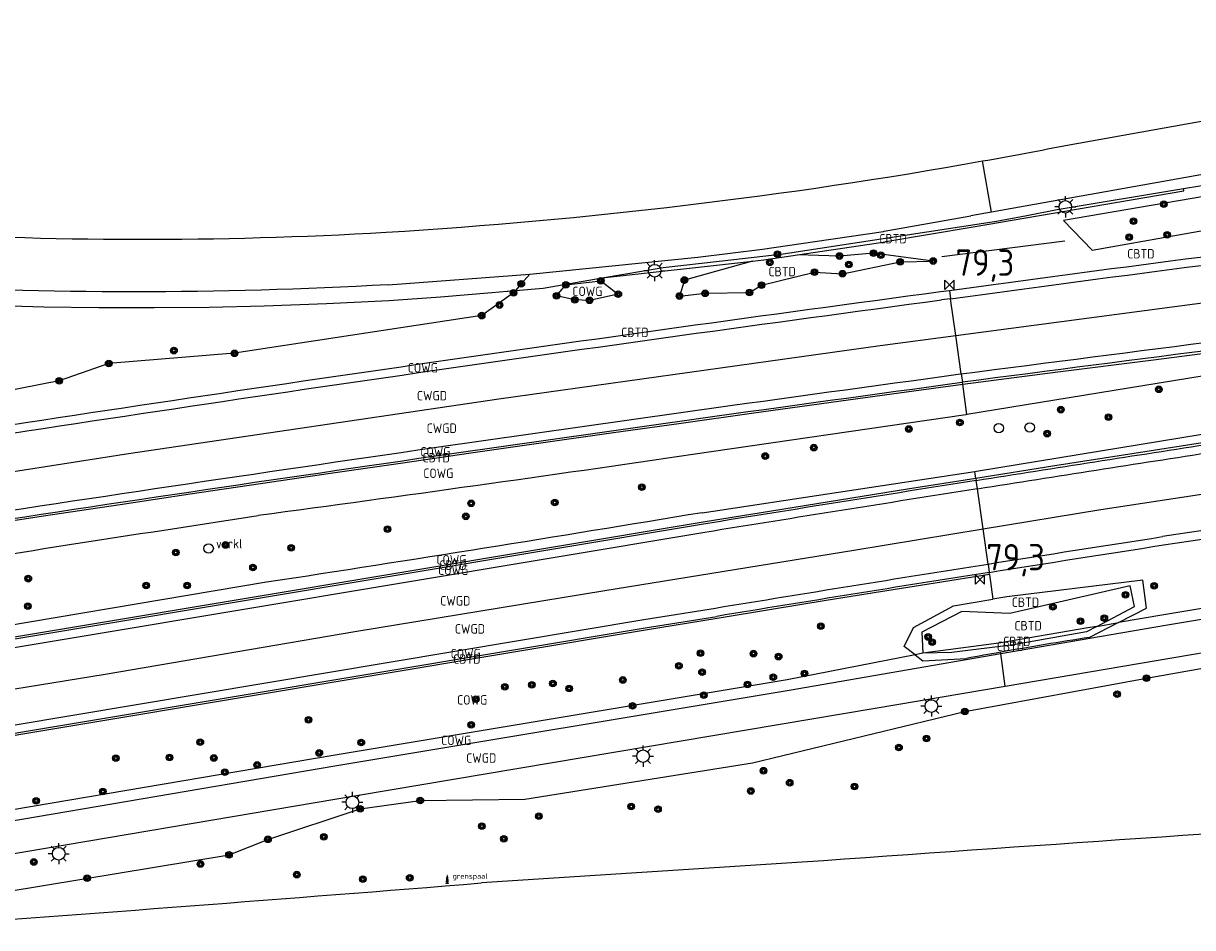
# Model space of a CAD drawing. Extents: x 143041 to 144480, y 457187 to 457942.
# Tile 19 of 20: x 144219 to 144330, y 457641 to 457727. Entities that reach past the tile are written whole.
import ezdxf
from ezdxf.enums import TextEntityAlignment as Align

# ---------------------------------------------------------------- set-up
doc = ezdxf.new("R2010")
doc.units = 0
doc.header["$LTSCALE"] = 4
doc.layers.get('0').update_dxf_attribs({"linetype": 'CONTINUOUS'})
for name, color, linetype in [('CBTD', 7, 'CONTINUOUS'), ('COWG', 7, 'CONTINUOUS'), ('CWGD', 7, 'CONTINUOUS'), ('G_BTD', 3, 'CONTINUOUS'), ('G_OWG', 6, 'CONTINUOUS'), ('G_WGD', 7, 'CONTINUOUS'), ('LSHD', 3, 'CONTINUOUS'), ('PPALHM', 10, 'CONTINUOUS'), ('PVGO', 102, 'CONTINUOUS')]:
    doc.layers.add(name, color=color, linetype=linetype)
doc.layers.add('PBRD', color=7, linetype='CONTINUOUS', true_color=0xbd2877)
doc.layers.add('PPAL', color=7, linetype='CONTINUOUS', true_color=0xbd2877)
doc.styles.add('ISO', font='ISO')
doc.styles.get("Standard").update_dxf_attribs({"font": 'ISO'})

# ---------------------------------------------------------------- blocks, each defined once
blk = doc.blocks.new('lichtmast')
at = {"color": 0}
for p, q in [((-0.6, 0), (-1, 0)), ((-0.71, 0.71), (-0.42, 0.42)), ((0, 0.6), (0, 1)), ((0.42, 0.42), (0.71, 0.71)), ((0.6, 0), (1, 0)), ((-0.42, -0.42), (-0.71, -0.71)), ((0, -0.6), (0, -1)), ((0.42, -0.42), (0.71, -0.71))]:
    blk.add_line(p, q, dxfattribs=at)
blk.add_circle((0, 0), 0.6, dxfattribs=at)
blk = doc.blocks.new('boom')
at = {"color": 0}
for radius in [0.315, 0.225, 0.135]:
    blk.add_circle((0, 0), radius, dxfattribs=at)
blk = doc.blocks.new('verklikker')
at = {"color": 0}
blk.add_circle((0, 0), 0.45, dxfattribs=at)
at = {"color": 0, "style": 'ISO'}
blk.add_attdef('VERKLIKKER', (0.7, 0), '', height=0.9, dxfattribs=at)
blk = doc.blocks.new('verkeersteller')
at = {"color": 0}
blk.add_circle((0, 0), 0.45, dxfattribs=at)
blk = doc.blocks.new('grensmarkering')
at = {"linetype": 'ByBlock', "lineweight": -2}
h = blk.add_hatch(color=0, dxfattribs=at)
h.dxf.hatch_style = 1
h.paths.add_polyline_path([(0.09, 0.55, 0.219912), (0.05, 0.61, -0.457379), (0.04, 0.66, 2.245674), (-0.04, 0.66, -0.457379), (-0.05, 0.61, 0.219912), (-0.09, 0.55), (-0.15, 0.04), (-0.18, 0.04), (-0.18, 0.01, 0.018367), (-0.1, 0, -0.954633), (0.1, 0, 0.018367), (0.18, 0.01), (0.18, 0.04), (0.15, 0.04)])
at = {"linetype": 'ByBlock', "lineweight": -2, "true_color": 0x681648}
h = blk.add_hatch(color=219, dxfattribs=at)
h.dxf.hatch_style = 1
h.paths.add_polyline_path([(0.1, 0, 1), (-0.1, 0, 1)])
at = {"linetype": 'ByBlock', "lineweight": -2}
h = blk.add_hatch(color=0, dxfattribs=at)
h.dxf.hatch_style = 1
h.paths.add_polyline_path([(0.18, -0.04, -0.022381), (0.08, -0.06, -0.528879), (-0.08, -0.06, -0.022381), (-0.18, -0.04), (-0.18, -0.13, 0.083333), (0.18, -0.13)])
at = {"color": 0, "linetype": 'ByBlock', "lineweight": -2}
blk.add_attdef('GRENSMARKERING', (0.5, 0.35), '', height=0.5, dxfattribs=at)
blk = doc.blocks.new('kilometerpaal')
at = {"color": 0}
for p, q in [((-0.44, 0.44), (0.44, -0.44)), ((-0.44, -0.44), (-0.44, 0.44)), ((0.44, 0.44), (-0.44, -0.44)), ((0.44, -0.44), (0.44, 0.44))]:
    blk.add_line(p, q, dxfattribs=at)
at = {"color": 0, "style": 'ISO'}
blk.add_attdef('KILOMETERPAAL', (0.59, 0.87), '', height=2.5, dxfattribs=at)

msp = doc.modelspace()

# ---------------------------------------------------------------- linework, layer by layer
at = {"layer": 'G_BTD', "linetype": 'Continuous', "transparency": 33554687}
for points in [[(144395.803, 457716.716), (144401.346, 457717.517), (144424.343, 457719.969), (144426.901, 457724.337), (144426.813, 457724.333), (144424.663, 457724.227), (144421.596, 457724.076), (144411.453, 457723.578), (144401.446, 457723.087), (144376.835, 457718.385), (144353.008, 457714.613), (144317.798, 457708.596), (144320.528, 457705.781), (144353.368, 457711.597), (144376.977, 457713.996), (144395.803, 457716.716)], [(144329.203, 457711.631), (144330.747, 457711.888), (144344.314, 457714.148), (144356.088, 457716.252), (144374.88, 457719.603), (144381.898, 457720.849), (144390.864, 457722.408), (144399.831, 457723.966), (144403.145, 457724.38)], [(144292.487, 457705.336), (144300.833, 457706.574), (144300.911, 457706.587), (144309.198, 457708.006), (144329.246, 457711.404), (144329.203, 457711.631)], [(144273.907, 457703.131), (144288.212, 457704.732)], [(144288.212, 457704.732), (144281.738, 457702.934), (144281.275, 457701.412), (144283.722, 457701.673), (144287.936, 457701.746), (144289.065, 457702.439), (144294.114, 457703.685), (144296.782, 457703.539), (144302.27, 457704.665), (144305.408, 457704.74), (144299.731, 457705.492), (144296.483, 457705.216), (144292.487, 457705.336)], [(144288.212, 457704.732), (144289.299, 457704.863), (144292.487, 457705.336)], [(144265.674, 457701.937), (144265.48, 457701.715), (144262.463, 457699.55), (144238.949, 457695.965), (144226.995, 457694.988), (144222.294, 457693.357), (144210.804, 457691.099), (144205.482, 457690.24)], [(144308.204, 457693.019), (144308.176, 457693.217)], [(144309.467, 457684.07), (144309.495, 457683.873)], [(144213.655, 457644.188), (144238.434, 457648.267), (144242.14, 457649.751), (144250.903, 457652.653), (144256.627, 457653.439), (144266.576, 457653.556), (144288.218, 457657.01), (144308.418, 457661.899), (144325.676, 457665.076), (144352.051, 457669.769), (144373.595, 457673.196), (144386.75, 457675.84), (144401.804, 457677.724), (144419.504, 457678.833), (144440.779, 457678.485)], [(144310.756, 457674.941), (144310.728, 457675.138)], [(144320.958, 457670.004), (144324.546, 457671.894), (144324.139, 457673.856), (144312.696, 457671.226), (144308.131, 457671.401), (144304.314, 457669.445), (144304.409, 457667.453)], [(144323.03, 457670.366), (144325.693, 457671.73), (144325.341, 457674.393), (144312.396, 457672.807), (144311.088, 457672.591)], [(144320.958, 457670.004), (144323.03, 457670.366)], [(144320.958, 457670.004), (144320.113, 457669.859), (144311.648, 457668.4), (144304.409, 457667.453)], [(144320.958, 457670.004), (144319.971, 457669.484), (144313.036, 457668.257), (144307.169, 457667.504), (144304.409, 457667.453)], [(144304.409, 457667.453), (144303.676, 457667.299)], [(144292.955, 457647.576), (144262.454, 457645.603)]]:
    msp.add_lwpolyline(points, dxfattribs=at)
for points in [[(144357.316, 457651.97, 0.0017086), (144292.955, 457647.576)], [(144207.039, 457641.357, 0.0019499), (144262.454, 457645.603)]]:
    msp.add_lwpolyline(points, format="xyb", dxfattribs=at)
at = {"layer": 'G_OWG', "linetype": 'Continuous', "transparency": 33554687}
for points in [[(144273.907, 457703.131), (144279.721, 457704.118), (144285.32, 457704.755), (144291.137, 457705.421), (144301.273, 457706.979), (144311.41, 457708.538), (144314.295, 457709.083), (144317.18, 457709.629), (144329.203, 457711.631)], [(144308.204, 457693.019), (144317.267, 457694.192), (144326.342, 457695.36), (144335.418, 457696.521), (144344.494, 457697.675), (144353.571, 457698.823), (144362.649, 457699.964), (144371.727, 457701.099), (144380.807, 457702.227), (144389.887, 457703.348), (144398.969, 457704.463), (144408.048, 457705.571)], [(144267.044, 457703.496), (144266.231, 457702.577), (144265.674, 457701.937)], [(144265.674, 457701.937), (144268.312, 457702.174), (144273.907, 457703.131)], [(144269.582, 457701.435), (144270.456, 457702.473), (144273.786, 457702.849), (144275.457, 457701.582), (144272.707, 457701.002), (144271.315, 457701.055), (144269.582, 457701.435)], [(144215.592, 457700.542), (144220.828, 457700.399), (144226.065, 457700.322), (144231.302, 457700.31), (144236.54, 457700.364), (144241.776, 457700.483), (144247.713, 457700.715), (144253.648, 457700.993), (144258.539, 457701.342), (144263.428, 457701.736), (144264.888, 457701.867), (144264.959, 457701.873), (144265.674, 457701.937)], [(144306.092, 457701.838), (144306.943, 457701.954)], [(144306.943, 457701.954), (144307.055, 457701.161)], [(144408.864, 457698.728), (144402.933, 457697.918), (144397.018, 457697.102), (144391.104, 457696.278), (144385.192, 457695.446), (144379.28, 457694.606), (144373.37, 457693.759), (144367.461, 457692.904), (144361.553, 457692.041), (144355.646, 457691.171), (144349.74, 457690.292), (144343.836, 457689.406), (144337.933, 457688.512), (144332.03, 457687.61), (144324.501, 457686.437), (144316.975, 457685.256), (144309.467, 457684.07)], [(144309.375, 457684.726), (144309.505, 457684.746), (144330.974, 457688.293), (144344.839, 457691.08), (144348.709, 457693.681), (144343.689, 457695.45), (144330.969, 457693.805), (144308.611, 457690.139)], [(144308.065, 457694.009), (144308.176, 457693.217)], [(144208.105, 457678.568), (144214.759, 457679.584), (144221.422, 457680.595), (144228.087, 457681.597), (144234.752, 457682.591), (144241.418, 457683.577), (144248.086, 457684.556), (144254.755, 457685.527), (144261.425, 457686.49), (144268.096, 457687.445), (144274.768, 457688.392), (144281.441, 457689.332), (144288.115, 457690.263), (144294.791, 457691.187), (144301.468, 457692.103), (144308.204, 457693.019)], [(144308.176, 457693.217), (144308.116, 457693.209)], [(144308.611, 457690.139), (144308.204, 457693.019)], [(144308.611, 457690.139), (144308.507, 457690.122), (144282.538, 457686.329)], [(144283.416, 457680.808), (144309.375, 457684.726)], [(144309.467, 457684.07), (144309.375, 457684.726)], [(144309.467, 457684.07), (144302.97, 457683.04), (144296.49, 457682.007), (144290.011, 457680.968), (144283.531, 457679.924), (144209.86, 457667.624)], [(144309.607, 457683.08), (144309.495, 457683.873)], [(144283.563, 457679.726), (144209.892, 457667.427)], [(144377.996, 457679.595), (144363.923, 457677.195), (144327.324, 457671.1), (144323.03, 457670.366)], [(144310.616, 457675.931), (144310.728, 457675.138)], [(144310.756, 457674.941), (144305.587, 457674.117), (144300.401, 457673.285), (144295.217, 457672.448), (144290.034, 457671.605), (144284.85, 457670.756), (144278.048, 457669.656), (144211.785, 457658.59), (144211.323, 457658.513)], [(144310.756, 457674.941), (144311.088, 457672.591)], [(144242.001, 457674.189), (144209.681, 457668.741)], [(144303.676, 457667.299), (144302.655, 457668.086), (144303.535, 457669.896), (144307.325, 457671.968), (144311.088, 457672.591)], [(144211.291, 457658.71), (144211.753, 457658.787), (144278.016, 457669.854), (144284.818, 457670.953)], [(144323.03, 457670.366), (144320.278, 457668.956)], [(144303.676, 457667.299), (144291.522, 457664.933), (144248.34, 457657.72), (144212.428, 457651.626)], [(144303.676, 457667.299), (144304.419, 457666.726), (144308.571, 457666.953)], [(144311.818, 457667.415), (144311.8, 457667.541)]]:
    msp.add_lwpolyline(points, dxfattribs=at)
for points in [[(144306.943, 457701.954, -0.0027078), (144351.83, 457707.795)], [(144408.032, 457705.701, 0.0026798), (144308.176, 457693.217)], [(144206.68, 457687.469, -0.0053375), (144306.092, 457701.838)], [(144208.073, 457678.765, -0.0043974), (144308.116, 457693.209)], [(144327.317, 457677.742, -0.0047049), (144409.935, 457689.748)], [(144309.495, 457683.873, -0.0006259), (144332.06, 457687.413)], [(144282.538, 457686.329, -0.0029645), (144241.203, 457680.537)], [(144309.495, 457683.873, 0.0006491), (144283.563, 457679.726)], [(144208.603, 457675.462, -0.0016929), (144241.203, 457680.537)], [(144283.416, 457680.808, -0.0032255), (144242.001, 457674.189)], [(144310.728, 457675.138, -0.000969), (144327.317, 457677.742)], [(144310.728, 457675.138, 0.0014186), (144284.818, 457670.953)], [(144320.278, 457668.956, 0.0052552), (144311.8, 457667.541)], [(144311.8, 457667.541, 0.0018531), (144308.571, 457666.953)]]:
    msp.add_lwpolyline(points, format="xyb", dxfattribs=at)
at = {"layer": 'G_WGD', "linetype": 'Continuous', "transparency": 33554687}
for points in [[(144318.322, 457715.795), (144349.345, 457721.336), (144382.83, 457727.338)], [(144419.288, 457726.778), (144410.015, 457726.323), (144407.588, 457726.114), (144402.736, 457725.431), (144397.888, 457724.719), (144395.464, 457724.352), (144393.045, 457723.978), (144388.206, 457723.207), (144383.372, 457722.407), (144361.399, 457718.387), (144310.941, 457709.391)], [(144310.941, 457709.391), (144310.094, 457714.253)], [(144307.551, 457697.648), (144335.541, 457701.355), (144360.059, 457704.318), (144395.819, 457708.82), (144407.498, 457710.187)], [(144294.142, 457706.592), (144300.675, 457707.561), (144300.739, 457707.572), (144308.994, 457709.044)], [(144310.941, 457709.391), (144308.994, 457709.044)], [(144267.044, 457703.496), (144283.009, 457705.112), (144289.166, 457705.854), (144294.142, 457706.592)], [(144253.558, 457702.49), (144267.044, 457703.496)], [(144307.055, 457701.161), (144306.199, 457701.045)], [(144307.551, 457697.648), (144307.055, 457701.161)], [(144207.38, 457683.081), (144228.878, 457686.426), (144264.088, 457691.651), (144300.356, 457696.695), (144307.551, 457697.648)], [(144308.065, 457694.009), (144307.551, 457697.648)], [(144308.011, 457694.002), (144308.065, 457694.009)], [(144310.144, 457679.276), (144321.354, 457681.13), (144345.516, 457684.792), (144369.444, 457688.376), (144393.116, 457691.749), (144409.428, 457693.998)], [(144310.144, 457679.276), (144309.607, 457683.08)], [(144210.625, 457662.859), (144226.666, 457665.461), (144250.405, 457669.518), (144274.185, 457673.404), (144297.84, 457677.241), (144310.144, 457679.276)], [(144310.616, 457675.931), (144310.144, 457679.276)], [(144283.693, 457678.937), (144210.019, 457666.637)], [(144311.818, 457667.415), (144320.283, 457668.873), (144327.488, 457670.114), (144364.087, 457676.209), (144378.164, 457678.609)], [(144312.256, 457664.31), (144349.167, 457670.585), (144372.749, 457674.523)], [(144211.164, 457659.5), (144211.621, 457659.576), (144277.886, 457670.643), (144284.689, 457671.743)], [(144212.586, 457650.639), (144213.12, 457650.73), (144248.506, 457656.734), (144291.689, 457663.947), (144311.818, 457667.415)], [(144312.256, 457664.31), (144311.818, 457667.415)], [(144213.076, 457647.587), (144250.57, 457653.912), (144299.896, 457662.208), (144312.256, 457664.31)]]:
    msp.add_lwpolyline(points, dxfattribs=at)
for points in [[(144310.094, 457714.253, 0.004124), (144318.322, 457715.795)], [(144253.376, 457707.482, 0.0289676), (144310.094, 457714.253)], [(144205.588, 457707.58, 0.0301749), (144253.376, 457707.482)], [(144307.055, 457701.161, -0.0027211), (144351.93, 457707.001)], [(144308.065, 457694.009, -0.0020046), (144407.93, 457706.564)], [(144253.558, 457702.49, -0.0288452), (144205.231, 457702.52)], [(144206.803, 457686.678, -0.0053412), (144306.199, 457701.045)], [(144207.946, 457679.555, -0.004407), (144308.011, 457694.002)], [(144409.838, 457690.56, 0.0044898), (144327.194, 457678.533)], [(144309.607, 457683.08, -0.0007121), (144332.182, 457686.622)], [(144309.607, 457683.08, 0.0008686), (144283.693, 457678.937)], [(144310.616, 457675.931, -0.0008427), (144327.194, 457678.533)], [(144284.689, 457671.743, -0.0013271), (144310.616, 457675.931)]]:
    msp.add_lwpolyline(points, format="xyb", dxfattribs=at)
at = {"layer": 'LSHD', "linetype": 'Continuous', "lineweight": -3, "transparency": 33554687}
msp.add_lwpolyline([(144317.906, 457706.623), (144306.229, 457705.143)], dxfattribs=at)

# ---------------------------------------------------------------- block references
at = {"layer": 'PBRD', "transparency": 33554687}
ref = msp.add_blockref('verklikker', (144236.497, 457677.409), dxfattribs=at)
ref.add_attrib('VERKLIKKER', 'verkl ', (144237.197, 457677.409), dxfattribs={"layer": '0', "height": 0.9, "style": 'ISO'})
at = {"layer": 'PPAL', "transparency": 33554687}
for name, p in [('lichtmast', (144317.968, 457709.895)), ('lichtmast', (144278.913, 457703.816)), ('verkeersteller', (144311.642, 457688.856)), ('verkeersteller', (144314.578, 457688.92)), ('lichtmast', (144305.231, 457662.42)), ('lichtmast', (144277.809, 457657.66)), ('lichtmast', (144250.168, 457653.278)), ('lichtmast', (144222.244, 457648.384))]:
    msp.add_blockref(name, p, dxfattribs=at)
msp.add_blockref('grensmarkering', (144259.188, 457645.657), dxfattribs=at).add_auto_attribs({'GRENSMARKERING': 'grenspaal'})
at = {"layer": 'PPALHM', "transparency": 33554687}
ref = msp.add_blockref('kilometerpaal', (144306.942, 457702.474), dxfattribs=at)
ref.add_attrib('Puntnummer', '79,3', (144307.533, 457703.342), dxfattribs={"layer": '0', "height": 2.5, "style": 'ISO'})
ref = msp.add_blockref('kilometerpaal', (144309.855, 457674.462), dxfattribs=at)
ref.add_attrib('Puntnummer', '79,3', (144310.446, 457675.33), dxfattribs={"layer": '0', "height": 2.5, "style": 'ISO'})
at = {"layer": 'PVGO', "transparency": 33554687}
for p in [(144327.332, 457710.144), (144324.447, 457708.522), (144324.034, 457707.01), (144327.659, 457707.242), (144290.591, 457705.393), (144299.731, 457705.492), (144289.863, 457704.62), (144296.483, 457705.216), (144297.389, 457704.411), (144300.429, 457705.29), (144302.27, 457704.665), (144305.408, 457704.74), (144294.114, 457703.685), (144296.782, 457703.539), (144266.231, 457702.577), (144270.456, 457702.473), (144273.786, 457702.849), (144281.738, 457702.934), (144289.065, 457702.439), (144265.48, 457701.715), (144269.582, 457701.435), (144271.315, 457701.055), (144272.707, 457701.002), (144275.457, 457701.582), (144281.275, 457701.412), (144283.722, 457701.673), (144287.936, 457701.746), (144264.161, 457700.556), (144262.463, 457699.55), (144233.201, 457696.22), (144238.949, 457695.965), (144226.995, 457694.988), (144222.294, 457693.357), (144326.863, 457692.542), (144317.53, 457690.606), (144322.072, 457689.887), (144303.076, 457688.77), (144307.947, 457689.396), (144316.242, 457688.33), (144294.044, 457686.998), (144289.434, 457686.199), (144277.686, 457683.234), (144261.467, 457681.701), (144269.407, 457681.782), (144260.95, 457680.462), (144253.504, 457679.253), (144238.107, 457677.743), (144233.369, 457677.021), (144244.343, 457677.48), (144240.715, 457675.594), (144219.349, 457674.542), (144230.547, 457673.881), (144234.446, 457673.881), (144326.412, 457673.866), (144323.693, 457673.006), (144219.301, 457671.932), (144316.791, 457671.858), (144294.719, 457670.018), (144319.415, 457670.489), (144321.675, 457670.771), (144304.918, 457668.995), (144305.304, 457668.497), (144283.276, 457667.452), (144288.303, 457667.409), (144290.701, 457667.125), (144281.225, 457666.241), (144283.419, 457665.638), (144293.168, 457665.515), (144264.661, 457664.263), (144267.226, 457664.449), (144269.241, 457664.567), (144275.882, 457664.904), (144287.743, 457664.483), (144290.197, 457665.164), (144325.676, 457665.076), (144270.78, 457664.094), (144283.596, 457663.464), (144322.883, 457663.551), (144261.902, 457663.074), (144276.819, 457662.442), (144245.991, 457661.124), (144308.418, 457661.899), (144261.459, 457660.642), (144235.703, 457658.994), (144251.015, 457658.95), (144304.771, 457659.329), (144247.02, 457657.963), (144302.145, 457658.491), (144227.679, 457657.477), (144232.779, 457657.534), (144237, 457657.487), (144241.111, 457656.822), (144238.027, 457656.135), (144289.259, 457656.276), (144226.445, 457654.305), (144288.061, 457654.346), (144291.753, 457655.135), (144297.923, 457654.786), (144220.095, 457653.404), (144256.627, 457653.439), (144250.903, 457652.653), (144276.688, 457652.872), (144279.232, 457652.629), (144262.487, 457651.003), (144267.903, 457651.949), (144247.444, 457649.997), (144264.573, 457649.808), (144242.14, 457649.751), (144219.865, 457647.597), (144238.434, 457648.267), (144235.732, 457647.405), (144224.942, 457646.051), (144244.879, 457646.394), (144251.161, 457645.974), (144255.618, 457646.088)]:
    msp.add_blockref('boom', p, dxfattribs=at)

# ---------------------------------------------------------------- texts
at = {"layer": 'CBTD', "transparency": 33554687, "style": 'ISO'}
for p in [(144301.577, 457706.864), (144325.151, 457705.432), (144291.038, 457703.735), (144277.035, 457697.96), (144258.138, 457686.042), (144259.732, 457675.827), (144314.174, 457672.296), (144314.43, 457670.065), (144313.353, 457668.572), (144312.747, 457668.099), (144261.052, 457666.893)]:
    msp.add_text('CBTD', height=0.9, dxfattribs=at).set_placement(p, align=Align.MIDDLE_CENTER)
at = {"layer": 'COWG', "transparency": 33554687, "style": 'ISO'}
for p in [(144272.52, 457701.858), (144256.868, 457694.589), (144258.061, 457686.602), (144258.342, 457684.561), (144259.588, 457676.331), (144259.75, 457675.346), (144260.946, 457667.409), (144261.555, 457663.01), (144260.044, 457659.161)]:
    msp.add_text('COWG', height=0.9, dxfattribs=at).set_placement(p, align=Align.MIDDLE_CENTER)
at = {"layer": 'CWGD', "transparency": 33554687, "style": 'ISO'}
for p in [(144257.736, 457691.936), (144258.666, 457688.844), (144259.954, 457672.431), (144261.346, 457669.762), (144262.421, 457657.482)]:
    msp.add_text('CWGD', height=0.9, dxfattribs=at).set_placement(p, align=Align.MIDDLE_CENTER)

doc.saveas('drawing.dxf')
